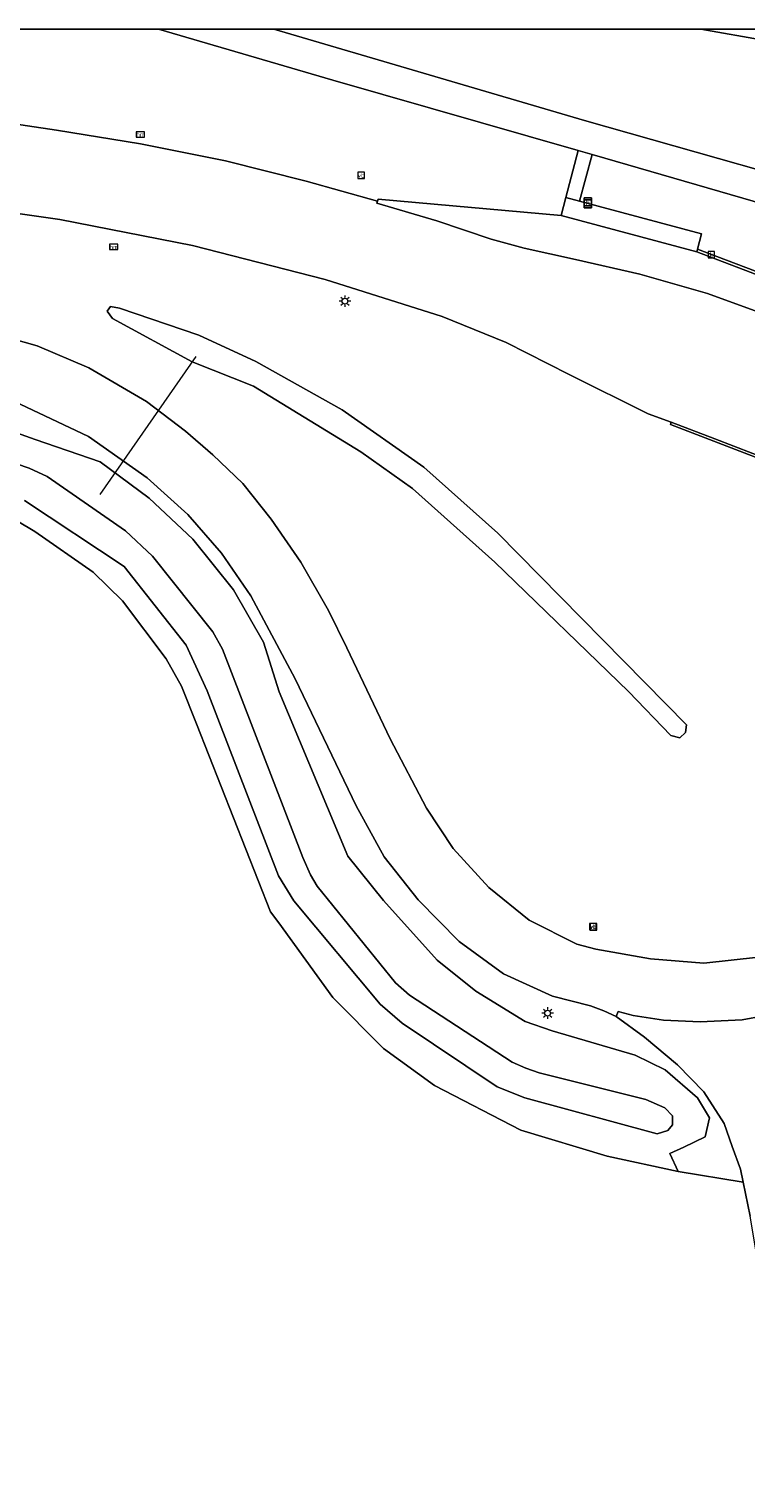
# Model space of a CAD drawing. Header units: metres. Extents: x 229229 to 231729, y 593167 to 595667.
# Tile 101 of 256: x 229488 to 229549, y 595542 to 595667. Entities that reach past the tile are written whole.
import ezdxf
from ezdxf.enums import TextEntityAlignment as Align

# ---------------------------------------------------------------- set-up
doc = ezdxf.new("R2010")
doc.units = ezdxf.units.M
for name, color, linetype, lineweight in [('B-WE-GR-BOUWLAND-GV', 80, 'Continuous', 13), ('B-WE-KL-ET_LS_OV_LICHTMAST-S', 190, 'Continuous', 25), ('B-WE-KW-KUNSTWERK_DUIKER-G', 170, 'Continuous', 18), ('B-WE-OG-WATER_SLOOT-GV', 120, 'Continuous', 18), ('B-WE-OG-WEG-GV', 7, 'Continuous', 18), ('B-WE-RI-GWA_KOLK-S', 30, 'Continuous', 25), ('B-WE-VH-VERHARDING_ASFALT-GV', 252, 'Continuous', 18), ('B-WE-VH-VERHARDING_BEDRIJFSVLOERPLAAT-GV', 252, 'Continuous', 18), ('B-WE-VH-VERHARDING_BETON-GV', 252, 'Continuous', 18), ('B-WE-VW-HALTEPAAL-S', 7, 'Continuous', 25), ('B-WE-VW-HECTOMETRERING-S', 7, 'Continuous', 25), ('B-WE-VW-VERKEERSTEKEN_BORD-S', 7, 'Continuous', 25)]:
    doc.layers.add(name, color=color, linetype=linetype, lineweight=lineweight)
doc.styles.add('NLCS-ISO', font='NLCS-ISO.ttf')

# ---------------------------------------------------------------- blocks, each defined once
blk = doc.blocks.new('SIE-WEG_VERKEERSBORD-SO')
at = {"color": 0, "linetype": 'ByBlock', "lineweight": 18}
blk.add_lwpolyline([(-1.125, -1.125), (1.125, -1.125), (1.125, 1.125), (-1.125, 1.125)], close=True, dxfattribs=at)
at = {"color": 0, "linetype": 'ByBlock', "lineweight": 18, "style": 'NLCS-ISO'}
blk.add_text('vb', height=1.5, dxfattribs=at).set_placement((0, 0), align=Align.MIDDLE_CENTER)
blk = doc.blocks.new('SKL-ET_OV_LICHTMAST-SO')
at = {"color": 0, "linetype": 'ByBlock', "lineweight": 18}
for points in [[(-1.25, 0), (-2, 0)], [(-1.41, 1.41), (-0.88, 0.88)], [(0, 2), (0, 1.25)], [(0.88, 0.88), (1.41, 1.41)], [(2, 0), (1.25, 0)], [(-1.41, -1.41), (-0.88, -0.88)], [(0, -1.25), (0, -2)], [(0.88, -0.88), (1.41, -1.41)]]:
    blk.add_lwpolyline(points, dxfattribs=at)
blk.add_circle((0, 0), 1, dxfattribs=at)
blk = doc.blocks.new('SVW-HALTEPAAL-SO')
for p, q in [((-1.29, 1.06), (1.29, 1.06)), ((-1.29, -1.06), (1.29, -1.06))]:
    blk.add_line(p, q)
blk.add_lwpolyline([(-1.09, -1.76), (1.09, -1.76, 0.414214), (1.29, -1.56), (1.29, 1.56, 0.414214), (1.09, 1.76), (-1.09, 1.76, 0.414214), (-1.29, 1.56), (-1.29, -1.56, 0.414214)], format="xyb", close=True)
at = {"lineweight": 18, "style": 'NLCS-ISO'}
blk.add_text('h', height=1.8, dxfattribs=at).set_placement((0.02, 0.01), align=Align.MIDDLE_CENTER)
blk = doc.blocks.new('SIE-WEG_PAAL_HECTOMETERPAAL-SO')
at = {"color": 0, "linetype": 'ByBlock', "lineweight": 18}
blk.add_lwpolyline([(-1.44375, -0.94375), (1.44375, -0.94375), (1.44375, 0.94375), (-1.44375, 0.94375)], close=True, dxfattribs=at)
at = {"color": 0, "linetype": 'ByBlock', "lineweight": 18, "style": 'NLCS-ISO'}
blk.add_text('hm', height=1.5, dxfattribs=at).set_placement((0, 0), align=Align.MIDDLE_CENTER)
blk = doc.blocks.new('SRI-KOLK-SO')
at = {"color": 0, "linetype": 'ByBlock', "lineweight": 18}
blk.add_lwpolyline([(-1.125, -1.125), (1.125, -1.125), (1.125, 1.125), (-1.125, 1.125)], close=True, dxfattribs=at)
at = {"color": 0, "linetype": 'ByBlock', "lineweight": 18, "style": 'NLCS-ISO'}
blk.add_text('k', height=1.5, dxfattribs=at).set_placement((0, 0), align=Align.MIDDLE_CENTER)

msp = doc.modelspace()

# ---------------------------------------------------------------- linework, layer by layer
msp.add_lwpolyline([(231729.346, 593166.818), (229229.346, 593166.818), (229229.346, 595666.818), (231729.346, 595666.818)], close=True)
at = {"layer": 'B-WE-GR-BOUWLAND-GV'}
msp.add_lwpolyline([(229627.423, 595555.798), (229621.13, 595560.612), (229552.204, 595548.563), (229549.456, 595564.92), (229548.85, 595567.847), (229543.269, 595568.741), (229537.184, 595570.064), (229529.775, 595572.313), (229522.367, 595576.149), (229518.001, 595579.324), (229513.636, 595583.69), (229509.021, 595590.106), (229508.295, 595591.052), (229501.954, 595607.171), (229500.665, 595610.417), (229499.338, 595612.77), (229495.596, 595617.73), (229493.092, 595620.205), (229488.086, 595623.693), (229486.576, 595624.565)], dxfattribs=at)
at = {"layer": 'B-WE-KW-KUNSTWERK_DUIKER-G'}
msp.add_lwpolyline([(229501.885, 595638.714), (229493.646, 595626.863)], dxfattribs=at)
at = {"layer": 'B-WE-OG-WATER_SLOOT-GV'}
for points in [[(229545.228, 595666.818), (229550.751, 595665.837), (229571.561, 595662.872), (229571.704, 595664.806)], [(229486.576, 595624.565), (229488.086, 595623.693), (229493.092, 595620.205), (229495.596, 595617.73), (229499.338, 595612.77), (229500.665, 595610.417), (229501.954, 595607.171), (229508.295, 595591.052), (229509.021, 595590.106), (229513.636, 595583.69), (229518.001, 595579.324), (229522.367, 595576.149), (229529.775, 595572.313), (229537.184, 595570.064), (229543.269, 595568.741), (229542.565, 595570.299), (229543.76, 595570.841), (229545.585, 595571.737), (229545.978, 595573.357), (229544.944, 595575.064), (229542.154, 595577.485), (229539.585, 595578.731), (229532.466, 595580.838), (229530.14, 595581.623), (229525.905, 595584.243), (229522.584, 595586.883), (229517.99, 595592.026), (229514.93, 595595.822), (229509.034, 595609.926), (229507.688, 595614.191), (229505.12, 595618.694), (229501.625, 595623.028), (229497.883, 595626.541), (229493.668, 595629.675), (229488.115, 595631.576), (229480.695, 595634.225)], [(229479.125, 595632.019), (229487.596, 595629.124), (229489.123, 595628.423), (229495.856, 595623.749), (229498.158, 595621.581), (229503.335, 595615.079), (229504.169, 595613.583), (229511.081, 595595.712), (229511.724, 595594.218), (229512.297, 595593.248), (229519.012, 595584.962), (229520.226, 595583.889), (229529.038, 595578.148), (229530.215, 595577.623), (229531.344, 595577.235), (229540.493, 595574.933), (229542.126, 595574.233), (229542.795, 595573.533), (229542.795, 595572.771), (229542.391, 595572.274), (229541.48, 595571.984), (229530.111, 595575.068), (229527.747, 595576.013), (229519.603, 595581.493), (229517.716, 595583.117), (229510.29, 595591.989), (229508.978, 595594.12), (229502.871, 595610.02), (229501.068, 595613.927), (229495.749, 595620.686), (229487.186, 595626.359)], [(229487.186, 595626.359), (229495.749, 595620.686), (229501.068, 595613.927), (229502.871, 595610.02), (229508.978, 595594.12), (229510.29, 595591.989), (229517.716, 595583.117), (229519.603, 595581.493), (229527.747, 595576.013), (229530.111, 595575.068), (229541.48, 595571.984), (229542.391, 595572.274), (229542.795, 595572.771), (229542.795, 595573.533), (229542.126, 595574.233), (229540.493, 595574.933), (229531.344, 595577.235), (229530.215, 595577.623), (229529.038, 595578.148), (229520.226, 595583.889), (229519.012, 595584.962), (229512.297, 595593.248), (229511.724, 595594.218), (229511.081, 595595.712), (229504.169, 595613.583), (229503.335, 595615.079), (229498.158, 595621.581), (229495.856, 595623.749), (229489.123, 595628.423), (229487.596, 595629.124), (229479.125, 595632.019)]]:
    msp.add_lwpolyline(points, dxfattribs=at)
msp.add_lwpolyline([(229495.348, 595642.872), (229494.576, 595643.014), (229494.275, 595642.613), (229494.734, 595641.983), (229501.583, 595638.247), (229506.836, 595636.158), (229516.044, 595630.534), (229520.491, 595627.371), (229527.542, 595621.057), (229539.021, 595609.968), (229542.636, 595606.193), (229543.41, 595605.986), (229543.915, 595606.442), (229543.992, 595607.099), (229527.81, 595623.555), (229521.454, 595629.204), (229514.447, 595634.134), (229507.029, 595638.28), (229502.132, 595640.552)], close=True, dxfattribs=at)
at = {"layer": 'B-WE-OG-WEG-GV'}
for points in [[(229552.879, 595628.919), (229546.336, 595631.448), (229542.609, 595632.872), (229542.687, 595633.077), (229540.713, 595633.801), (229533.921, 595637.181), (229528.513, 595639.909), (229523.017, 595642.149), (229512.993, 595645.313), (229501.599, 595648.233), (229490.211, 595650.459), (229479.604, 595652.003), (229377.802, 595666.818)], [(229430.562, 595666.818), (229480.699, 595659.517), (229482.434, 595659.264), (229489.938, 595658.131), (229497.13, 595656.965), (229504.428, 595655.514), (229511.366, 595653.758), (229517.469, 595652.039), (229517.522, 595652.225), (229533.237, 595650.815), (229533.639, 595652.349), (229534.697, 595656.388), (229513.648, 595662.429), (229498.692, 595666.818)], [(229508.594, 595666.818), (229535.239, 595658.976), (229561.879, 595651.415), (229564.626, 595650.692), (229566.156, 595650.498), (229567.885, 595650.653), (229569.916, 595651.04), (229571.69, 595651.674), (229573.685, 595652.681), (229579.198, 595655.796), (229581.294, 595656.913), (229583.002, 595657.496), (229584.656, 595657.62), (229586.896, 595657.36), (229586.958, 595657.593), (229589.185, 595657.109), (229590.061, 595661.275), (229590.893, 595666.2), (229591.129, 595666.168), (229591.189, 595666.818)], [(229559.298, 595666.818), (229571.704, 595664.806), (229571.561, 595662.872), (229550.751, 595665.837), (229545.228, 595666.818)], [(229587.065, 595651.662), (229588.299, 595653.895), (229588.375, 595654.149), (229586.16, 595654.621), (229586.217, 595654.83), (229585.005, 595655.021), (229583.401, 595654.856), (229582.189, 595654.372), (229576.732, 595651.324), (229573.631, 595649.569), (229570.47, 595648.358), (229567.143, 595647.768), (229563.878, 595648.141), (229560.656, 595648.879), (229535.883, 595656.053), (229534.817, 595652.035), (229545.282, 595649.242), (229544.933, 595647.93), (229552.404, 595645.104), (229562.669, 595641.157)], [(229483.977, 595640.84), (229488.279, 595639.627), (229492.714, 595637.735), (229497.646, 595634.844), (229501.011, 595632.313), (229503.333, 595630.259), (229505.914, 595627.808), (229508.347, 595624.757), (229510.91, 595621.056), (229513.275, 595616.906), (229514.857, 595613.711), (229518.557, 595605.887), (229521.684, 595599.937), (229523.969, 595596.475), (229527.03, 595593.146), (229530.483, 595590.331), (229534.575, 595588.258), (229536.211, 595587.835), (229540.898, 595587.009), (229545.467, 595586.63), (229550.182, 595587.146)], [(229480.695, 595634.225), (229488.115, 595631.576), (229493.668, 595629.675), (229497.883, 595626.541), (229501.625, 595623.028), (229505.12, 595618.694), (229507.688, 595614.191), (229509.034, 595609.926), (229514.93, 595595.822), (229517.99, 595592.026), (229522.584, 595586.883), (229525.905, 595584.243), (229530.14, 595581.623), (229532.466, 595580.838), (229539.585, 595578.731), (229542.154, 595577.485), (229544.944, 595575.064), (229545.978, 595573.357), (229545.585, 595571.737), (229543.76, 595570.841), (229542.565, 595570.299), (229543.269, 595568.741), (229548.85, 595567.847), (229548.623, 595568.941), (229547.922, 595570.902), (229547.219, 595572.87), (229545.474, 595575.592), (229543.228, 595577.924), (229540.399, 595580.295), (229537.956, 595582.063), (229536.883, 595582.539), (229535.741, 595582.983), (229532.482, 595583.799), (229528.295, 595585.717), (229524.497, 595588.498), (229520.955, 595592.071), (229518.039, 595595.773), (229515.657, 595600.146), (229510.402, 595611.047), (229506.603, 595618.178), (229504.083, 595621.829), (229501.188, 595625.161), (229497.716, 595628.309), (229492.668, 595631.835), (229486.807, 595634.635)]]:
    msp.add_lwpolyline(points, dxfattribs=at)
msp.add_lwpolyline([(229495.348, 595642.872), (229502.132, 595640.552), (229507.029, 595638.28), (229514.447, 595634.134), (229521.454, 595629.204), (229527.81, 595623.555), (229543.992, 595607.099), (229543.915, 595606.442), (229543.41, 595605.986), (229542.636, 595606.193), (229539.021, 595609.968), (229527.542, 595621.057), (229520.491, 595627.371), (229516.044, 595630.534), (229506.836, 595636.158), (229501.583, 595638.247), (229494.734, 595641.983), (229494.275, 595642.613), (229494.576, 595643.014)], close=True, dxfattribs=at)
at = {"layer": 'B-WE-VH-VERHARDING_ASFALT-GV'}
for points in [[(229377.802, 595666.818), (229479.604, 595652.003), (229490.211, 595650.459), (229501.599, 595648.233), (229512.993, 595645.313), (229523.017, 595642.149), (229528.513, 595639.909), (229533.921, 595637.181), (229540.713, 595633.801), (229542.687, 595633.077), (229546.415, 595631.653), (229552.953, 595629.126)], [(229498.692, 595666.818), (229513.648, 595662.429), (229534.697, 595656.388), (229535.883, 595656.053), (229560.656, 595648.879), (229563.878, 595648.141), (229567.143, 595647.768), (229570.47, 595648.358), (229573.631, 595649.569), (229576.732, 595651.324), (229582.189, 595654.372), (229583.401, 595654.856), (229585.005, 595655.021), (229586.217, 595654.83), (229588.654, 595654.315), (229589.36, 595656.832)], [(229589.36, 595656.832), (229586.896, 595657.36), (229584.656, 595657.62), (229583.002, 595657.496), (229581.294, 595656.913), (229579.198, 595655.796), (229573.685, 595652.681), (229571.69, 595651.674), (229569.916, 595651.04), (229567.885, 595650.653), (229566.156, 595650.498), (229564.626, 595650.692), (229561.879, 595651.415), (229535.239, 595658.976), (229508.594, 595666.818)], [(229551.058, 595642.209), (229545.802, 595644.115), (229539.995, 595645.783), (229534.477, 595647.043), (229530.074, 595648.007), (229527.236, 595648.779), (229522.561, 595650.366), (229517.421, 595651.872), (229517.469, 595652.039), (229511.366, 595653.758), (229504.428, 595655.514), (229497.13, 595656.965), (229489.938, 595658.131), (229482.434, 595659.264)], [(229550.182, 595587.146), (229545.467, 595586.63), (229540.898, 595587.009), (229536.211, 595587.835), (229534.575, 595588.258), (229530.483, 595590.331), (229527.03, 595593.146), (229523.969, 595596.475), (229521.684, 595599.937), (229518.557, 595605.887), (229514.857, 595613.711), (229513.275, 595616.906), (229510.91, 595621.056), (229508.347, 595624.757), (229505.914, 595627.808), (229503.333, 595630.259), (229501.011, 595632.313), (229497.646, 595634.844), (229492.714, 595637.735), (229488.279, 595639.627), (229483.977, 595640.84)], [(229486.807, 595634.635), (229492.668, 595631.835), (229497.716, 595628.309), (229501.188, 595625.161), (229504.083, 595621.829), (229506.603, 595618.178), (229510.402, 595611.047), (229515.657, 595600.146), (229518.039, 595595.773), (229520.955, 595592.071), (229524.497, 595588.498), (229528.295, 595585.717), (229532.482, 595583.799), (229535.741, 595582.983), (229536.883, 595582.539), (229537.956, 595582.063), (229538.137, 595582.498), (229539.417, 595582.152), (229542.026, 595581.758), (229545.153, 595581.597), (229548.776, 595581.772), (229552.49, 595582.451)]]:
    msp.add_lwpolyline(points, dxfattribs=at)
at = {"layer": 'B-WE-VH-VERHARDING_BEDRIJFSVLOERPLAAT-GV'}
msp.add_lwpolyline([(229544.871, 595647.698), (229544.933, 595647.93), (229545.282, 595649.242), (229534.817, 595652.035), (229533.639, 595652.349), (229533.237, 595650.815)], close=True, dxfattribs=at)
for points in [[(229562.669, 595641.157), (229552.404, 595645.104), (229544.933, 595647.93), (229544.871, 595647.698), (229562.583, 595640.954)], [(229552.953, 595629.126), (229546.415, 595631.653), (229542.687, 595633.077), (229542.609, 595632.872), (229546.336, 595631.448), (229552.879, 595628.919)]]:
    msp.add_lwpolyline(points, dxfattribs=at)
at = {"layer": 'B-WE-VH-VERHARDING_BETON-GV'}
msp.add_lwpolyline([(229535.883, 595656.053), (229534.697, 595656.388), (229533.639, 595652.349), (229534.817, 595652.035)], close=True, dxfattribs=at)
for points in [[(229562.583, 595640.954), (229544.871, 595647.698), (229533.237, 595650.815), (229517.522, 595652.225), (229517.469, 595652.039), (229517.421, 595651.872), (229522.561, 595650.366), (229527.236, 595648.779), (229530.074, 595648.007), (229534.477, 595647.043), (229539.995, 595645.783), (229545.802, 595644.115), (229551.058, 595642.209), (229559.008, 595639.232), (229560.562, 595638.772), (229562.009, 595638.59), (229564.563, 595638.63), (229566.733, 595638.877), (229568.927, 595639.54), (229570.865, 595640.477), (229570.763, 595640.656)], [(229552.49, 595582.451), (229548.776, 595581.772), (229545.153, 595581.597), (229542.026, 595581.758), (229539.417, 595582.152), (229538.137, 595582.498), (229537.956, 595582.063), (229540.399, 595580.295), (229543.228, 595577.924), (229545.474, 595575.592), (229547.219, 595572.87), (229547.922, 595570.902), (229548.623, 595568.941), (229548.85, 595567.847), (229549.456, 595564.92)]]:
    msp.add_lwpolyline(points, dxfattribs=at)

# ---------------------------------------------------------------- block references
at = {"layer": 'B-WE-KL-ET_LS_OV_LICHTMAST-S', "xscale": 0.25, "yscale": 0.25, "zscale": 0.25}
for p in [(229514.684, 595643.462), (229532.075, 595582.346)]:
    msp.add_blockref('SKL-ET_OV_LICHTMAST-SO', p, dxfattribs=at)
at = {"layer": 'B-WE-RI-GWA_KOLK-S', "xscale": 0.25, "yscale": 0.25, "zscale": 0.25}
msp.add_blockref('SRI-KOLK-SO', (229546.118, 595647.458), dxfattribs=at)
at = {"layer": 'B-WE-VW-HALTEPAAL-S', "xscale": 0.25, "yscale": 0.25, "zscale": 0.25}
msp.add_blockref('SVW-HALTEPAAL-SO', (229535.52, 595651.9), dxfattribs=at)
at = {"layer": 'B-WE-VW-HECTOMETRERING-S', "xscale": 0.25, "yscale": 0.25, "zscale": 0.25}
for p in [(229497.134, 595657.763), (229494.83, 595648.12)]:
    msp.add_blockref('SIE-WEG_PAAL_HECTOMETERPAAL-SO', p, dxfattribs=at)
at = {"layer": 'B-WE-VW-VERKEERSTEKEN_BORD-S', "xscale": 0.25, "yscale": 0.25, "zscale": 0.25}
for p in [(229516.08, 595654.26), (229535.953, 595589.769), (229536.001, 595589.757)]:
    msp.add_blockref('SIE-WEG_VERKEERSBORD-SO', p, dxfattribs=at)

doc.saveas('drawing.dxf')
